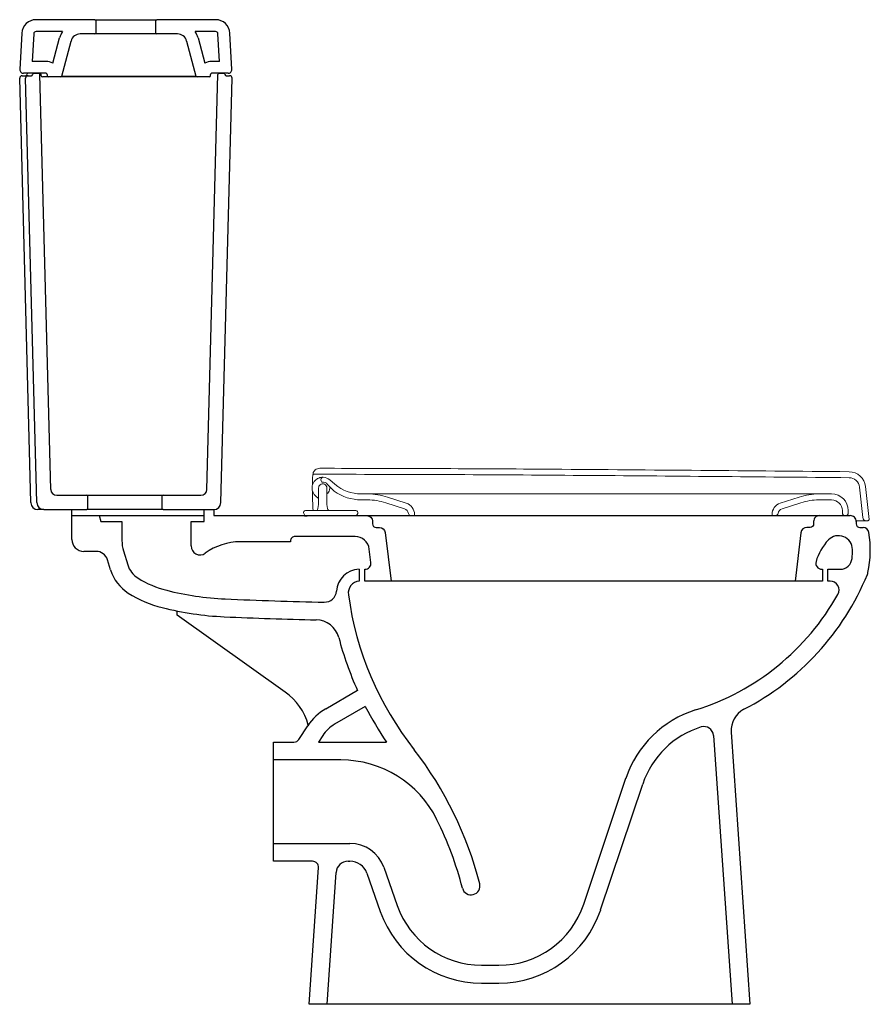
# Model space of a CAD drawing. Header units: millimetres. Extents: x 1647.08 to 1647.794, y 488.829 to 489.655.
import ezdxf

# ---------------------------------------------------------------- set-up
doc = ezdxf.new("R2010")
doc.units = ezdxf.units.MM
doc.layers.add('BLOCKS', color=3, linetype='Continuous')
doc.layers.add('SANINDUSA', color=3, linetype='Continuous')

msp = doc.modelspace()

# ---------------------------------------------------------------- linework, layer by layer
at = {"layer": 'BLOCKS'}
for p, q in [((1647.23518, 489.23363), (1647.23518, 489.24363)), ((1647.24318, 489.24363), (1647.24318, 489.23863)), ((1647.124, 489.21863), (1647.124, 489.23863)), ((1647.124, 489.23863), (1647.23518, 489.23863)), ((1647.14689, 489.23863), (1647.14841, 489.23363)), ((1647.14841, 489.23363), (1647.1661, 489.23363)), ((1647.1661, 489.23363), (1647.1661, 489.21772)), ((1647.2241, 489.23363), (1647.23518, 489.23363)), ((1647.2241, 489.21313), (1647.2241, 489.23363)), ((1647.24318, 489.23863), (1647.77722, 489.23863)), ((1647.78222, 489.23363), (1647.78222, 489.23163)), ((1647.78522, 489.22863), (1647.78801, 489.22863)), ((1647.30754, 489.21663), (1647.26543, 489.21663)), ((1647.30754, 489.21713), (1647.30754, 489.21663)), ((1647.36173, 489.22113), (1647.31154, 489.22113)), ((1647.14442, 489.20863), (1647.134, 489.20863)), ((1647.1674, 489.20899), (1647.17093, 489.19738)), ((1647.37502, 489.19923), (1647.37365, 489.21057)), ((1647.15658, 489.19302), (1647.15399, 489.20154)), ((1647.36506, 489.19361), (1647.36506, 489.18358)), ((1647.37006, 489.18363), (1647.37006, 489.19363)), ((1647.75336, 489.19363), (1647.75402, 489.19363)), ((1647.75402, 489.19363), (1647.75402, 489.18363)), ((1647.75852, 489.19363), (1647.76882, 489.19363)), ((1647.75852, 489.18363), (1647.75852, 489.19363)), ((1647.75402, 489.18363), (1647.37006, 489.18363)), ((1647.76035, 489.18363), (1647.75852, 489.18363)), ((1647.21231, 489.15519), (1647.21231, 489.15859)), ((1647.30314, 489.09056), (1647.21231, 489.15519)), ((1647.33707, 489.07652), (1647.36375, 489.09203)), ((1647.3703, 489.07848), (1647.3446, 489.06355)), ((1647.31454, 489.05088), (1647.32208, 489.06234)), ((1647.33461, 489.0541), (1647.33102, 489.04863)), ((1647.66246, 489.05419), (1647.67811, 488.82863)), ((1647.67731, 489.05696), (1647.69314, 488.82863)), ((1647.29314, 489.04863), (1647.31037, 489.04863)), ((1647.29314, 488.94863), (1647.29314, 489.04863)), ((1647.33102, 489.04863), (1647.38809, 489.04863)), ((1647.34979, 489.03363), (1647.29314, 489.03363)), ((1647.5536, 488.91258), (1647.58895, 489.0182)), ((1647.56782, 488.90782), (1647.60317, 489.01344)), ((1647.29314, 488.96363), (1647.35747, 488.96363)), ((1647.32611, 488.94863), (1647.29314, 488.94863)), ((1647.32314, 488.82863), (1647.33109, 488.94328)), ((1647.35583, 488.94863), (1647.35747, 488.94863)), ((1647.38577, 488.94359), (1647.39706, 488.91149)), ((1647.33818, 488.82863), (1647.34586, 488.93932)), ((1647.37162, 488.93861), (1647.38291, 488.90651)), ((1647.46781, 488.86139), (1647.48248, 488.86139)), ((1647.46781, 488.84639), (1647.48248, 488.84639)), ((1647.69314, 488.82863), (1647.32314, 488.82863))]:
    msp.add_line(p, q, dxfattribs=at)
for points in [[(1647.37134, 489.23863, -0.414214), (1647.37634, 489.23363), (1647.37634, 489.23163, 0.414214), (1647.37934, 489.22863), (1647.38214, 489.22863, -0.368752), (1647.38708, 489.22441), (1647.39202, 489.18363)], [(1647.75153, 489.23863, 0.414214), (1647.74653, 489.23363), (1647.74653, 489.23163, -0.414214), (1647.74353, 489.22863), (1647.74089, 489.22863, 0.379305), (1647.73592, 489.22423), (1647.731, 489.18363)]]:
    msp.add_lwpolyline(points, format="xyb", dxfattribs=at)
for centre, radius, start, end in [((1647.77722, 489.23363), 0.005, 359.99996, 90.00004), ((1647.78522, 489.23163), 0.003, 179.99996, 270.00004), ((1647.78801, 489.22363), 0.005, 9.03334, 89.99955), ((1647.70122, 489.20983), 0.09288, 348.27215, 9.03325), ((1647.134, 489.21863), 0.01, 179.99996, 270.00004), ((1647.1961, 489.21771), 0.03, 179.995, 196.90273), ((1647.26543, 489.16663), 0.05, 89.99931, 126.03051), ((1647.31154, 489.21713), 0.004, 89.99996, 180.00004), ((1647.36173, 489.20913), 0.012, 6.91217, 90.00012), ((1647.79, 489.18833), 0.04306, 136.10907, 164.29339), ((1647.7674, 489.21006), 0.0117, 359.99825, 136.07549), ((1647.14442, 489.19863), 0.01, 16.90725, 89.99953), ((1647.2316, 489.21313), 0.0075, 179.99944, 306.03079), ((1647.70122, 489.20983), 0.07788, 354.76098, 0.1719), ((1647.37006, 489.19863), 0.005, 269.99949, 6.91143), ((1647.75336, 489.19863), 0.005, 164.29567, 270.00187), ((1647.76882, 489.20363), 0.01, 269.9991, 354.75757), ((1647.19006, 489.2032), 0.035, 196.90643, 237.85639), ((1647.19006, 489.2032), 0.02, 196.90761, 237.85757), ((1647.36601, 489.17363), 0.02, 92.72607, 175.49047), ((1647.78237, 489.19298), 0.01, 337.61684, 348.28196), ((1647.22414, 489.25744), 0.08405, 237.85908, 255.88146), ((1647.36601, 489.17363), 0.01, 95.46053, 187.85585), ((1647.5853, 489.27418), 0.22314, 297.41621, 337.60756), ((1647.76036, 489.17613), 0.0075, 330.74808, 90.00254), ((1647.26388, 489.4154), 0.24694, 255.87934, 267.39366), ((1647.3361, 489.17599), 0.01, 268.85262, 355.49364), ((1647.22414, 489.25744), 0.09905, 237.85859, 255.88098), ((1647.40166, 492.44319), 3.27786, 267.39446, 268.85044), ((1647.62354, 489.20916), 0.26997, 187.85553, 218.20385), ((1647.5853, 489.27418), 0.20814, 287.367, 330.74561), ((1647.26388, 489.4154), 0.26194, 255.88006, 267.39438), ((1647.40166, 492.44316), 3.29283, 267.39442, 268.73834), ((1647.32872, 489.13113), 0.02, 14.8244, 88.73858), ((1647.62354, 489.20916), 0.28498, 194.82412, 204.26982), ((1647.27415, 489.04982), 0.05, 15.10125, 54.56469), ((1647.35968, 489.03761), 0.045, 120.1628, 146.66299), ((1647.62354, 489.20916), 0.28497, 207.29497, 214.28586), ((1647.6743, 488.98963), 0.09, 107.36669, 161.49349), ((1647.69726, 489.05835), 0.02, 117.41555, 183.96707), ((1647.35968, 489.03761), 0.03, 120.16482, 146.66501), ((1647.6743, 488.98963), 0.075, 107.201, 161.49307), ((1647.65448, 489.05363), 0.008, 3.96821, 107.20204), ((1647.31037, 489.05363), 0.005, 269.99908, 326.66295), ((1647.16623, 488.85275), 0.30983, 14.39538, 37.69399), ((1647.34979, 488.94363), 0.09, 26.31065, 89.99999), ((1647.16532, 488.85241), 0.29579, 14.4134, 26.31083), ((1647.35747, 488.93363), 0.03, 19.38628, 89.99972), ((1647.32611, 488.94363), 0.005, 356.03203, 89.99977), ((1647.35583, 488.93863), 0.01, 89.99994, 176.03218), ((1647.35747, 488.93363), 0.015, 19.38724, 90.00067), ((1647.45907, 488.92791), 0.0075, 194.41422, 14.41422), ((1647.46781, 488.93639), 0.075, 199.38663, 270.00007), ((1647.48248, 488.93639), 0.075, 270.00008, 341.49377), ((1647.46781, 488.93639), 0.09, 199.38673, 270.00017), ((1647.48248, 488.93639), 0.09, 269.99992, 341.4936)]:
    msp.add_arc(centre, radius, start, end, dxfattribs=at)
at = {"layer": 'SANINDUSA'}
for p, q in [((1647.14338, 489.65463), (1647.09407, 489.65463)), ((1647.14338, 489.65463), (1647.19538, 489.65463)), ((1647.14438, 489.64363), (1647.14438, 489.65363)), ((1647.19438, 489.65363), (1647.19438, 489.64363)), ((1647.24469, 489.65463), (1647.19538, 489.65463)), ((1647.11614, 489.64463), (1647.09407, 489.64463)), ((1647.24469, 489.64463), (1647.22762, 489.64463)), ((1647.08208, 489.64326), (1647.08049, 489.61279)), ((1647.09207, 489.64273), (1647.09086, 489.61963)), ((1647.10802, 489.61803), (1647.11372, 489.63929)), ((1647.11552, 489.60737), (1647.12338, 489.6367)), ((1647.14338, 489.64263), (1647.1311, 489.64263)), ((1647.19538, 489.64263), (1647.14338, 489.64263)), ((1647.21266, 489.64263), (1647.19538, 489.64263)), ((1647.22038, 489.6367), (1647.22824, 489.60737)), ((1647.23004, 489.63929), (1647.23574, 489.61803)), ((1647.2479, 489.61963), (1647.24669, 489.64273)), ((1647.25827, 489.61279), (1647.25668, 489.64326)), ((1647.10232, 489.61963), (1647.09086, 489.61963)), ((1647.2479, 489.61963), (1647.24144, 489.61963)), ((1647.08961, 489.24947), (1647.08029, 489.60558)), ((1647.08229, 489.60763), (1647.08317, 489.60763)), ((1647.08317, 489.60763), (1647.08524, 489.60763)), ((1647.10232, 489.60963), (1647.08348, 489.60963)), ((1647.08524, 489.60763), (1647.08729, 489.60763)), ((1647.09461, 489.24947), (1647.08529, 489.60558)), ((1647.08729, 489.60763), (1647.09018, 489.60763)), ((1647.09218, 489.60963), (1647.09621, 489.60963)), ((1647.10633, 489.2605), (1647.09721, 489.60865)), ((1647.09832, 489.60763), (1647.09832, 489.60863)), ((1647.10196, 489.60663), (1647.09932, 489.60663)), ((1647.10432, 489.60663), (1647.10196, 489.60663)), ((1647.10332, 489.60863), (1647.10332, 489.60763)), ((1647.11455, 489.60663), (1647.10432, 489.60663)), ((1647.12748, 489.60663), (1647.11476, 489.60663)), ((1647.11552, 489.60737), (1647.12844, 489.60737)), ((1647.13325, 489.60663), (1647.12748, 489.60663)), ((1647.13325, 489.60737), (1647.20235, 489.60737)), ((1647.20235, 489.60663), (1647.13325, 489.60663)), ((1647.20812, 489.60663), (1647.20235, 489.60663)), ((1647.20716, 489.60737), (1647.22145, 489.60737)), ((1647.2215, 489.60663), (1647.20812, 489.60663)), ((1647.22698, 489.60663), (1647.2215, 489.60663)), ((1647.22601, 489.60737), (1647.22824, 489.60737)), ((1647.22921, 489.60663), (1647.22698, 489.60663)), ((1647.23944, 489.60663), (1647.22921, 489.60663)), ((1647.23743, 489.2605), (1647.24654, 489.60865)), ((1647.24044, 489.60763), (1647.24044, 489.60863)), ((1647.25528, 489.60963), (1647.24144, 489.60963)), ((1647.24754, 489.60963), (1647.25157, 489.60963)), ((1647.24914, 489.24947), (1647.25847, 489.60558)), ((1647.25357, 489.60763), (1647.25647, 489.60763)), ((1647.11133, 489.25563), (1647.13657, 489.25563)), ((1647.13657, 489.25563), (1647.20057, 489.25563)), ((1647.13757, 489.24463), (1647.13757, 489.25463)), ((1647.19957, 489.25463), (1647.19957, 489.24463)), ((1647.20057, 489.25563), (1647.23243, 489.25563)), ((1647.10061, 489.24363), (1647.09561, 489.24363)), ((1647.10061, 489.24363), (1647.13657, 489.24363)), ((1647.124, 489.23863), (1647.124, 489.24363)), ((1647.20057, 489.24363), (1647.13657, 489.24363)), ((1647.20057, 489.24363), (1647.24314, 489.24363))]:
    msp.add_line(p, q, dxfattribs=at)
at = {"layer": 'SANINDUSA', "linetype": 'Continuous', "lineweight": 15}
for p, q in [((1647.32613, 489.26994), (1647.32613, 489.26475)), ((1647.3339, 489.26673), (1647.33328, 489.26772)), ((1647.34424, 489.25902), (1647.3387, 489.26469)), ((1647.34474, 489.26498), (1647.34048, 489.26862)), ((1647.32613, 489.25883), (1647.32613, 489.25109)), ((1647.33113, 489.26179), (1647.33113, 489.25779)), ((1647.33113, 489.25779), (1647.33113, 489.24779)), ((1647.33813, 489.25779), (1647.33813, 489.26179)), ((1647.33813, 489.24779), (1647.33813, 489.25779)), ((1647.3723, 489.25679), (1647.36687, 489.25679)), ((1647.3723, 489.25679), (1647.52613, 489.25679)), ((1647.52613, 489.25679), (1647.59713, 489.25679)), ((1647.59713, 489.25679), (1647.75096, 489.25679)), ((1647.76163, 489.25679), (1647.75096, 489.25679)), ((1647.78781, 489.23697), (1647.7851, 489.26236)), ((1647.79301, 489.23539), (1647.79008, 489.26289)), ((1647.33113, 489.25293), (1647.32877, 489.25496)), ((1647.3723, 489.25179), (1647.36687, 489.25179)), ((1647.40317, 489.24428), (1647.38744, 489.24939)), ((1647.40472, 489.24903), (1647.38898, 489.25414)), ((1647.73427, 489.25414), (1647.71854, 489.24903)), ((1647.73581, 489.24939), (1647.72008, 489.24428)), ((1647.76163, 489.25179), (1647.75096, 489.25179)), ((1647.31863, 489.24028), (1647.31952, 489.23863)), ((1647.32012, 489.24279), (1647.32742, 489.24279)), ((1647.32742, 489.24279), (1647.36243, 489.24279)), ((1647.33113, 489.24779), (1647.33054, 489.24444)), ((1647.33872, 489.24444), (1647.33813, 489.24779)), ((1647.36304, 489.23863), (1647.36393, 489.24028)), ((1647.77063, 489.24079), (1647.77063, 489.24279)), ((1647.77563, 489.24079), (1647.77563, 489.24279)), ((1647.31928, 489.23806), (1647.32144, 489.23806)), ((1647.41163, 489.23879), (1647.40851, 489.23879)), ((1647.41163, 489.23952), (1647.41163, 489.23879)), ((1647.71163, 489.23879), (1647.59713, 489.23879)), ((1647.71163, 489.23879), (1647.71163, 489.23952)), ((1647.71474, 489.23879), (1647.71163, 489.23879)), ((1647.77263, 489.23879), (1647.71474, 489.23879)), ((1647.77363, 489.23879), (1647.77263, 489.23879)), ((1647.7908, 489.23429), (1647.78218, 489.23429)), ((1647.79201, 489.23429), (1647.7908, 489.23429))]:
    msp.add_line(p, q, dxfattribs=at)
at = {"layer": 'SANINDUSA', "flags": 128}
msp.add_lwpolyline([(1647.11476, 489.60663), (1647.11478, 489.60664), (1647.11478, 489.60666)], dxfattribs=at)
at = {"layer": 'SANINDUSA', "linetype": 'Continuous', "lineweight": 15, "flags": 128}
msp.add_lwpolyline([(1647.34039, 489.26011), (1647.34062, 489.2616), (1647.34062, 489.26215)], dxfattribs=at)
at = {"layer": 'SANINDUSA'}
for centre, radius, start, end in [((1647.09407, 489.64263), 0.012, 90, 177), ((1647.14338, 489.65363), 0.001, 0, 90), ((1647.19538, 489.65363), 0.001, 90, 180), ((1647.24469, 489.64263), 0.012, 3, 90), ((1647.09407, 489.64263), 0.002, 90, 177), ((1647.1311, 489.63463), 0.018, 146.25101, 165), ((1647.21266, 489.63463), 0.018, 15, 33.74899), ((1647.24469, 489.64263), 0.002, 3, 90), ((1647.1311, 489.63463), 0.008, 90, 165), ((1647.14338, 489.64363), 0.001, 270, 0), ((1647.19538, 489.64363), 0.001, 180, 270), ((1647.21266, 489.63463), 0.008, 15, 90), ((1647.08348, 489.61263), 0.003, 177, 270), ((1647.10232, 489.60863), 0.011, 58.76869, 90), ((1647.24144, 489.60863), 0.011, 90, 121.23131), ((1647.25528, 489.61263), 0.003, 270, 3), ((1647.08229, 489.60563), 0.002, 90, 181.5), ((1647.08518, 489.60863), 0.001, 270, 0), ((1647.08729, 489.60563), 0.002, 90, 181.5), ((1647.08718, 489.60863), 0.001, 90, 180), ((1647.09018, 489.60863), 0.001, 270, 0), ((1647.09218, 489.60863), 0.001, 90, 180), ((1647.09621, 489.60863), 0.001, 1.5, 90), ((1647.09732, 489.60863), 0.001, 0, 90), ((1647.09932, 489.60763), 0.001, 180, 270), ((1647.10232, 489.60863), 0.001, 0, 90), ((1647.10432, 489.60763), 0.001, 180, 270), ((1647.11455, 489.60763), 0.001, 270, 345), ((1647.13084, 489.64869), 0.04139, 266.67284, 273.32716), ((1647.20476, 489.62749), 0.02027, 263.19165, 276.80835), ((1647.22373, 489.6235), 0.01629, 261.95338, 278.04662), ((1647.22921, 489.60763), 0.001, 195, 270), ((1647.23944, 489.60763), 0.001, 270, 0), ((1647.24144, 489.60863), 0.001, 90, 180), ((1647.24754, 489.60863), 0.001, 90, 178.5), ((1647.25157, 489.60863), 0.001, 0, 90), ((1647.25357, 489.60863), 0.001, 180, 270), ((1647.25647, 489.60563), 0.002, 358.5, 90), ((1647.11133, 489.26063), 0.005, 181.5, 270), ((1647.23243, 489.26063), 0.005, 270, 358.5), ((1647.09561, 489.24963), 0.006, 181.5, 181.89498), ((1647.09561, 489.24963), 0.006, 181.89498, 270), ((1647.10061, 489.24963), 0.006, 181.5, 270), ((1647.13657, 489.25463), 0.001, 0, 90), ((1647.20057, 489.25463), 0.001, 90, 180), ((1647.24314, 489.24963), 0.006, 270, 358.5), ((1647.13657, 489.24463), 0.001, 270, 0), ((1647.20057, 489.24463), 0.001, 180, 270)]:
    msp.add_arc(centre, radius, start, end, dxfattribs=at)
at = {"layer": 'SANINDUSA', "linetype": 'Continuous', "lineweight": 15}
for centre, radius, start, end in [((1647.32754, 489.27429), 0.001, 156.40889, 269.99271), ((1647.77615, 489.26141), 0.014, 6.08853, 89.45327), ((1647.33463, 489.26179), 0.009, 130.20062, 229.39268), ((1647.33463, 489.26179), 0.0035, 0, 130.93251), ((1647.33498, 489.26878), 0.002, 87.13265, 212.01095), ((1647.33463, 489.26179), 0.005, 35.44296, 98.39717), ((1647.33463, 489.26179), 0.009, 49.39268, 87.13265), ((1647.36687, 489.29079), 0.034, 229.39268, 270), ((1647.77615, 489.26141), 0.009, 6.08853, 89.45327), ((1647.33463, 489.26179), 0.0035, 130.93251, 180), ((1647.33463, 489.26179), 0.006, 305.68533, 343.77096), ((1647.36687, 489.29079), 0.039, 234.53378, 270), ((1647.3723, 489.20279), 0.054, 72, 90), ((1647.75096, 489.20279), 0.054, 90, 108), ((1647.76163, 489.24279), 0.014, 0, 90), ((1647.3723, 489.20279), 0.049, 72, 90), ((1647.40163, 489.23952), 0.01, 0, 72), ((1647.72163, 489.23952), 0.01, 108, 180), ((1647.75096, 489.20279), 0.049, 90, 108), ((1647.76163, 489.24279), 0.009, 0, 90), ((1647.32012, 489.24109), 0.0017, 90, 208.30076), ((1647.32857, 489.24479), 0.002, 270, 350), ((1647.34069, 489.24479), 0.002, 190, 270), ((1647.36243, 489.24109), 0.0017, 331.69924, 90), ((1647.40163, 489.23952), 0.005, 10.41491, 72), ((1647.40851, 489.24079), 0.002, 190.41491, 270), ((1647.71474, 489.24079), 0.002, 270, 349.58509), ((1647.72163, 489.23952), 0.005, 108, 169.58509), ((1647.77263, 489.24079), 0.002, 180, 270), ((1647.77363, 489.24079), 0.002, 270, 0), ((1647.7908, 489.23729), 0.003, 186.08853, 270), ((1647.79201, 489.23529), 0.001, 270, 6.08853)]:
    msp.add_arc(centre, radius, start, end, dxfattribs=at)
for points, knots in [([(1647.32658, 489.2733), (1647.32658, 489.27328), (1647.32657, 489.27326), (1647.32647, 489.27301), (1647.32627, 489.2724), (1647.32613, 489.27155), (1647.32613, 489.27102), (1647.32613, 489.27095)], [0, 0, 0, 0, 0.082588, 0.122644, 0.511257, 0.931868, 1, 1, 1, 1]), ([(1647.32654, 489.27416), (1647.32654, 489.27415), (1647.32654, 489.27413), (1647.32654, 489.27386), (1647.32654, 489.27343), (1647.32654, 489.27306), (1647.32654, 489.27295)], [0, 0, 0, 0, 0.0982335, 0.4488787, 0.8304322, 1, 1, 1, 1]), ([(1647.33213, 489.27829), (1647.33145, 489.27822), (1647.3301, 489.27809), (1647.32831, 489.27705), (1647.32718, 489.27582), (1647.32676, 489.27495), (1647.32663, 489.27469)], [0, 0, 0, 0, 0.2908494, 0.5816977, 0.8725473, 1, 1, 1, 1]), ([(1647.77624, 489.27041), (1647.70146, 489.27109), (1647.58929, 489.27212), (1647.43972, 489.2731), (1647.36494, 489.27323), (1647.32754, 489.27329)], [0, 0, 0, 0, 0.499996, 0.749998, 1, 1, 1, 1]), ([(1647.77629, 489.27541), (1647.69338, 489.27617), (1647.5779, 489.27723), (1647.42984, 489.27813), (1647.3647, 489.27823), (1647.33213, 489.27829)], [0, 0, 0, 0, 0.5600065, 0.7800047, 1, 1, 1, 1]), ([(1647.32613, 489.27095), (1647.32613, 489.27079), (1647.32613, 489.27046), (1647.32613, 489.27012), (1647.32613, 489.26994), (1647.32613, 489.26994)], [0, 0, 0, 0, 0.494894, 0.990648, 1, 1, 1, 1]), ([(1647.32882, 489.26866), (1647.3293, 489.26902), (1647.33038, 489.26983), (1647.33218, 489.27051), (1647.33374, 489.27078), (1647.33472, 489.27079), (1647.33505, 489.27078), (1647.33507, 489.27078), (1647.33508, 489.27078)], [0, 0, 0, 0, 0.197158, 0.43779, 0.652081, 0.830567, 0.957707, 1, 1, 1, 1]), ([(1647.32613, 489.25109), (1647.32626, 489.2477), (1647.32629, 489.24567), (1647.32642, 489.24369), (1647.32649, 489.24252)], [0, 0, 0, 0, 0.4102023, 1, 1, 1, 1])]:
    msp.add_open_spline(points, degree=3, knots=knots, dxfattribs=at)

doc.saveas('drawing.dxf')
